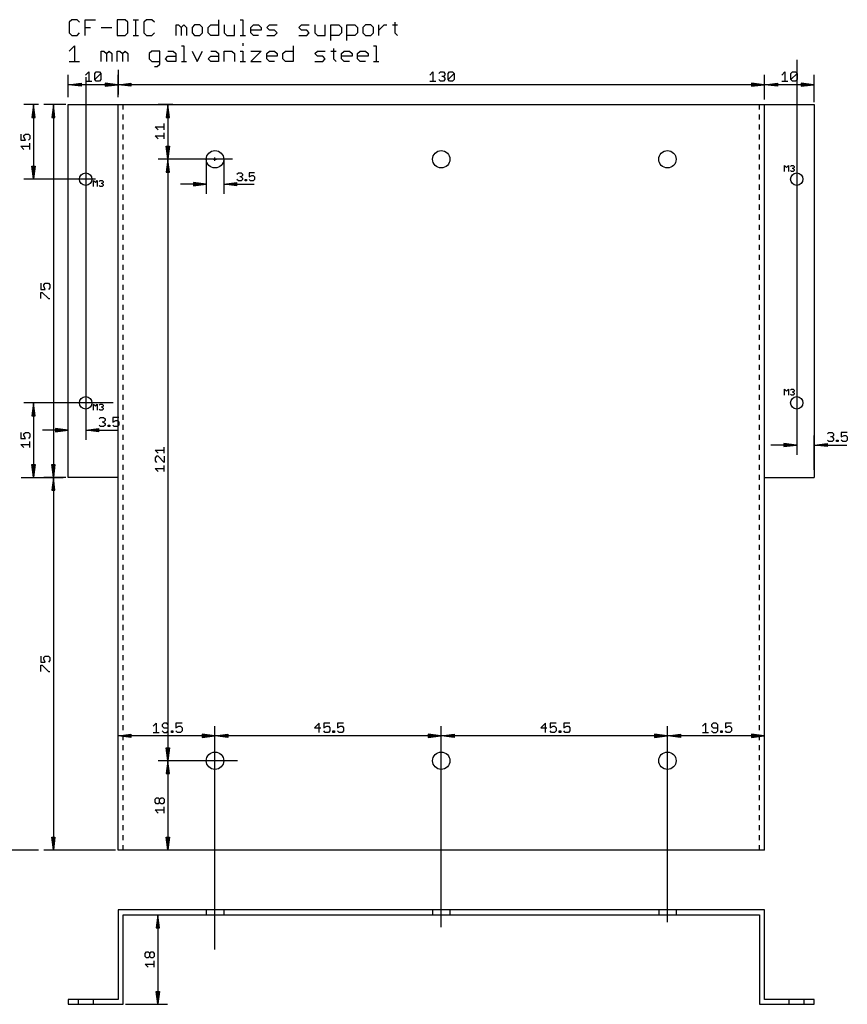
# Model space of a CAD drawing. Extents: x -165 to 157, y -11 to 198.
# Tile 2 of 2: x -10 to 157, y 0 to 198. Entities that reach past the tile are written whole.
import ezdxf

# ---------------------------------------------------------------- set-up
doc = ezdxf.new("R2010")
doc.units = 0
for name, color, linetype in [('114', 253, 'CONTINUOUS'), ('119', 1, 'CONTINUOUS'), ('47', 140, 'CONTINUOUS')]:
    doc.layers.add(name, color=color, linetype=linetype)

msp = doc.modelspace()

# ---------------------------------------------------------------- linework, layer by layer
at = {"layer": '114'}
for p, q in [((0.7023, 198.0749), (0.1778, 197.5504)), ((1.7513, 198.0749), (0.7023, 198.0749)), ((2.2759, 197.5504), (1.7513, 198.0749)), ((3.4006, 194.9278), (3.4006, 198.0749)), ((3.4006, 198.0749), (5.4986, 198.0749)), ((9.8461, 198.0749), (9.8461, 194.9278)), ((11.4196, 198.0749), (9.8461, 198.0749)), ((11.9441, 197.5504), (11.4196, 198.0749)), ((13.0688, 198.0749), (14.1178, 198.0749)), ((13.5933, 194.9278), (13.5933, 198.0749)), ((15.7418, 198.0749), (15.2173, 197.5504)), ((16.7909, 198.0749), (15.7418, 198.0749)), ((17.3154, 197.5504), (16.7909, 198.0749)), ((30.2064, 198.0749), (30.2064, 194.9278)), ((34.5538, 198.0749), (35.0783, 198.0749)), ((35.0783, 198.0749), (35.0783, 194.9278)), ((0.1778, 197.5504), (0.1778, 195.4523)), ((3.4006, 196.5013), (4.4496, 196.5013)), ((6.6233, 196.5013), (8.7214, 196.5013)), ((11.9441, 195.4523), (11.9441, 197.5504)), ((15.2173, 197.5504), (15.2173, 195.4523)), ((21.6628, 194.9278), (21.6628, 197.0259)), ((21.6628, 197.0259), (22.1873, 197.0259)), ((22.1873, 197.0259), (22.7118, 196.5013)), ((22.7118, 196.5013), (23.2364, 197.0259)), ((22.7118, 196.5013), (22.7118, 194.9278)), ((23.2364, 197.0259), (23.7609, 196.5013)), ((23.7609, 196.5013), (23.7609, 194.9278)), ((25.4101, 197.0259), (24.8856, 196.5013)), ((24.8856, 196.5013), (24.8856, 195.4523)), ((26.4591, 197.0259), (25.4101, 197.0259)), ((26.9836, 196.5013), (26.4591, 197.0259)), ((26.9836, 195.4523), (26.9836, 196.5013)), ((28.1083, 196.5013), (28.6328, 197.0259)), ((28.1083, 195.4523), (28.1083, 196.5013)), ((28.6328, 197.0259), (30.2064, 197.0259)), ((31.3311, 197.0259), (31.3311, 195.4523)), ((33.4291, 194.9278), (33.4291, 197.0259)), ((36.7023, 196.5013), (37.2268, 197.0259)), ((36.7023, 195.4523), (36.7023, 196.5013)), ((37.2268, 197.0259), (38.2759, 197.0259)), ((38.2759, 197.0259), (38.8004, 196.5013)), ((38.8004, 196.5013), (38.8004, 195.9768)), ((39.9251, 196.5013), (40.4496, 197.0259)), ((40.4496, 195.9768), (39.9251, 196.5013)), ((40.4496, 197.0259), (42.0231, 197.0259)), ((46.3706, 196.5013), (46.8951, 197.0259)), ((46.8951, 195.9768), (46.3706, 196.5013)), ((46.8951, 197.0259), (48.4687, 197.0259)), ((49.5933, 197.0259), (49.5933, 195.4523)), ((51.6914, 194.9278), (51.6914, 197.0259)), ((52.8161, 193.8788), (52.8161, 197.0259)), ((52.8161, 197.0259), (54.3896, 197.0259)), ((54.3896, 197.0259), (54.9142, 196.5013)), ((54.9142, 196.5013), (54.9142, 195.4523)), ((56.0389, 193.8788), (56.0389, 197.0259)), ((56.0389, 197.0259), (57.6124, 197.0259)), ((57.6124, 197.0259), (58.1369, 196.5013)), ((58.1369, 196.5013), (58.1369, 195.4523)), ((59.7861, 197.0259), (59.2616, 196.5013)), ((59.2616, 196.5013), (59.2616, 195.4523)), ((60.8351, 197.0259), (59.7861, 197.0259)), ((61.3597, 196.5013), (60.8351, 197.0259)), ((61.3597, 195.4523), (61.3597, 196.5013)), ((62.4844, 194.9278), (62.4844, 197.0259)), ((62.4844, 195.9768), (63.5334, 197.0259)), ((63.5334, 197.0259), (64.0579, 197.0259)), ((65.17, 197.0259), (66.219, 197.0259)), ((65.6945, 197.5504), (65.6945, 195.4523)), ((0.1778, 195.4523), (0.7023, 194.9278)), ((0.7023, 194.9278), (1.7513, 194.9278)), ((1.7513, 194.9278), (2.2759, 195.4523)), ((9.8461, 194.9278), (11.4196, 194.9278)), ((11.4196, 194.9278), (11.9441, 195.4523)), ((13.0688, 194.9278), (14.1178, 194.9278)), ((15.2173, 195.4523), (15.7418, 194.9278)), ((15.7418, 194.9278), (16.7909, 194.9278)), ((16.7909, 194.9278), (17.3154, 195.4523)), ((24.8856, 195.4523), (25.4101, 194.9278)), ((25.4101, 194.9278), (26.4591, 194.9278)), ((26.4591, 194.9278), (26.9836, 195.4523)), ((28.6328, 194.9278), (28.1083, 195.4523)), ((30.2064, 194.9278), (28.6328, 194.9278)), ((31.3311, 195.4523), (31.8556, 194.9278)), ((31.8556, 194.9278), (33.4291, 194.9278)), ((34.5538, 194.9278), (35.6029, 194.9278)), ((38.8004, 195.9768), (36.7023, 195.9768)), ((37.2268, 194.9278), (36.7023, 195.4523)), ((38.2759, 194.9278), (37.2268, 194.9278)), ((39.9251, 194.9278), (41.4986, 194.9278)), ((41.4986, 195.9768), (40.4496, 195.9768)), ((42.0231, 195.4523), (41.4986, 195.9768)), ((41.4986, 194.9278), (42.0231, 195.4523)), ((46.3706, 194.9278), (47.9441, 194.9278)), ((47.9441, 195.9768), (46.8951, 195.9768)), ((48.4687, 195.4523), (47.9441, 195.9768)), ((47.9441, 194.9278), (48.4687, 195.4523)), ((49.5933, 195.4523), (50.1179, 194.9278)), ((50.1179, 194.9278), (51.6914, 194.9278)), ((54.3896, 194.9278), (52.8161, 194.9278)), ((54.9142, 195.4523), (54.3896, 194.9278)), ((57.6124, 194.9278), (56.0389, 194.9278)), ((58.1369, 195.4523), (57.6124, 194.9278)), ((59.2616, 195.4523), (59.7861, 194.9278)), ((59.7861, 194.9278), (60.8351, 194.9278)), ((60.8351, 194.9278), (61.3597, 195.4523)), ((65.6945, 195.4523), (66.219, 194.9278)), ((0.1778, 191.7759), (1.2268, 192.8249)), ((1.2268, 192.8249), (1.2268, 189.6778)), ((22.7371, 192.8249), (23.2616, 192.8249)), ((23.2616, 192.8249), (23.2616, 189.6778)), ((35.0783, 193.3494), (35.0783, 192.8249)), ((45.2459, 192.8249), (45.2459, 189.6778)), ((53.3406, 192.3004), (53.3406, 190.2023)), ((61.4101, 192.8249), (61.9346, 192.8249)), ((61.9346, 192.8249), (61.9346, 189.6778)), ((6.6233, 189.6778), (6.6233, 191.7759)), ((6.6233, 191.7759), (7.1478, 191.7759)), ((7.1478, 191.7759), (7.6723, 191.2513)), ((7.6723, 191.2513), (8.1968, 191.7759)), ((7.6723, 191.2513), (7.6723, 189.6778)), ((8.1968, 191.7759), (8.7214, 191.2513)), ((8.7214, 191.2513), (8.7214, 189.6778)), ((9.8461, 189.6778), (9.8461, 191.7759)), ((9.8461, 191.7759), (10.3706, 191.7759)), ((10.3706, 191.7759), (10.8951, 191.2513)), ((10.8951, 191.2513), (11.4196, 191.7759)), ((10.8951, 191.2513), (10.8951, 189.6778)), ((11.4196, 191.7759), (11.9441, 191.2513)), ((11.9441, 191.2513), (11.9441, 189.6778)), ((16.8161, 191.7759), (16.2916, 191.2513)), ((16.2916, 191.2513), (16.2916, 190.2023)), ((16.2916, 190.2023), (16.8161, 189.6778)), ((18.3896, 191.7759), (16.8161, 191.7759)), ((18.3896, 189.1533), (18.3896, 191.7759)), ((19.5143, 190.2023), (20.0388, 190.7268)), ((20.0388, 189.6778), (19.5143, 190.2023)), ((20.0388, 191.7759), (21.0879, 191.7759)), ((20.0388, 190.7268), (21.6124, 190.7268)), ((21.0879, 191.7759), (21.6124, 191.2513)), ((21.6124, 191.2513), (21.6124, 189.6778)), ((24.8856, 191.7759), (25.9346, 189.6778)), ((25.9346, 189.6778), (26.9836, 191.7759)), ((28.1083, 190.2023), (28.6328, 190.7268)), ((28.6328, 189.6778), (28.1083, 190.2023)), ((28.6328, 191.7759), (29.6819, 191.7759)), ((28.6328, 190.7268), (30.2064, 190.7268)), ((29.6819, 191.7759), (30.2064, 191.2513)), ((30.2064, 191.2513), (30.2064, 189.6778)), ((31.3311, 189.6778), (31.3311, 191.7759)), ((31.3311, 191.7759), (32.9046, 191.7759)), ((32.9046, 191.7759), (33.4291, 191.2513)), ((33.4291, 191.2513), (33.4291, 189.6778)), ((34.5538, 191.7759), (35.0783, 191.7759)), ((35.0783, 191.7759), (35.0783, 189.6778)), ((36.7023, 191.7759), (38.8004, 191.7759)), ((38.8004, 191.7759), (36.7023, 189.6778)), ((39.9251, 191.2513), (40.4496, 191.7759)), ((39.9251, 190.2023), (39.9251, 191.2513)), ((42.0231, 190.7268), (39.9251, 190.7268)), ((40.4496, 189.6778), (39.9251, 190.2023)), ((40.4496, 191.7759), (41.4986, 191.7759)), ((41.4986, 191.7759), (42.0231, 191.2513)), ((42.0231, 191.2513), (42.0231, 190.7268)), ((43.1478, 191.2513), (43.6724, 191.7759)), ((43.1478, 190.2023), (43.1478, 191.2513)), ((43.6724, 189.6778), (43.1478, 190.2023)), ((43.6724, 191.7759), (45.2459, 191.7759)), ((49.5933, 191.2513), (50.1179, 191.7759)), ((50.1179, 190.7268), (49.5933, 191.2513)), ((50.1179, 191.7759), (51.6914, 191.7759)), ((51.1669, 190.7268), (50.1179, 190.7268)), ((51.6914, 190.2023), (51.1669, 190.7268)), ((51.1669, 189.6778), (51.6914, 190.2023)), ((52.8161, 191.7759), (53.8651, 191.7759)), ((53.3406, 190.2023), (53.8651, 189.6778)), ((54.9646, 191.2513), (55.4891, 191.7759)), ((54.9646, 190.2023), (54.9646, 191.2513)), ((57.0627, 190.7268), (54.9646, 190.7268)), ((55.4891, 189.6778), (54.9646, 190.2023)), ((55.4891, 191.7759), (56.5381, 191.7759)), ((56.5381, 191.7759), (57.0627, 191.2513)), ((57.0627, 191.2513), (57.0627, 190.7268)), ((58.1874, 191.2513), (58.7119, 191.7759)), ((58.1874, 190.2023), (58.1874, 191.2513)), ((60.2854, 190.7268), (58.1874, 190.7268)), ((58.7119, 189.6778), (58.1874, 190.2023)), ((58.7119, 191.7759), (59.7609, 191.7759)), ((59.7609, 191.7759), (60.2854, 191.2513)), ((60.2854, 191.2513), (60.2854, 190.7268)), ((0.1778, 189.6778), (2.2759, 189.6778)), ((16.8161, 189.6778), (18.3896, 189.6778)), ((17.3406, 188.6288), (17.8651, 188.6288)), ((17.8651, 188.6288), (18.3896, 189.1533)), ((21.6124, 189.6778), (20.0388, 189.6778)), ((22.7371, 189.6778), (23.7861, 189.6778)), ((30.2064, 189.6778), (28.6328, 189.6778)), ((34.5538, 189.6778), (35.6029, 189.6778)), ((36.7023, 189.6778), (38.8004, 189.6778)), ((41.4986, 189.6778), (40.4496, 189.6778)), ((45.2459, 189.6778), (43.6724, 189.6778)), ((49.5933, 189.6778), (51.1669, 189.6778)), ((56.5381, 189.6778), (55.4891, 189.6778)), ((59.7609, 189.6778), (58.7119, 189.6778)), ((61.4101, 189.6778), (62.4591, 189.6778))]:
    msp.add_line(p, q, dxfattribs=at)
at = {"layer": '119'}
for p, q in [((0, 181), (10, 181)), ((0, 106), (0, 181)), ((10, 181), (11, 181)), ((10, 106), (10, 181)), ((11, 181), (139, 181)), ((11, 179.9867), (11, 181)), ((139, 181), (140, 181)), ((139, 179.9867), (139, 181)), ((140, 181), (150, 181)), ((140, 106), (140, 181)), ((150, 181), (150, 106)), ((11, 177.9733), (11, 178.9867)), ((139, 177.9733), (139, 178.9867)), ((11, 175.96), (11, 176.9733)), ((139, 175.96), (139, 176.9733)), ((11, 173.9467), (11, 174.96)), ((139, 173.9467), (139, 174.96)), ((11, 171.9333), (11, 172.9467)), ((139, 171.9333), (139, 172.9467)), ((11, 169.92), (11, 170.9333)), ((139, 169.92), (139, 170.9333)), ((11, 167.9067), (11, 168.92)), ((139, 167.9067), (139, 168.92)), ((144.0508, 167.5508), (144.0508, 168.7202)), ((144.0508, 168.7202), (144.4406, 168.3304)), ((144.4406, 168.3304), (144.8304, 168.7202)), ((144.8304, 168.7202), (144.8304, 167.5508)), ((145.2202, 168.5253), (145.4151, 168.7202)), ((145.4151, 168.7202), (145.8049, 168.7202)), ((145.8049, 168.7202), (145.9998, 168.5253)), ((145.9998, 168.5253), (145.9998, 168.3304)), ((11, 165.8933), (11, 166.9067)), ((139, 165.8933), (139, 166.9067)), ((145.4151, 167.5508), (145.2202, 167.7457)), ((145.8049, 167.5508), (145.4151, 167.5508)), ((145.8049, 168.1355), (145.61, 168.1355)), ((145.9998, 168.3304), (145.8049, 168.1355)), ((145.8049, 168.1355), (145.9998, 167.9406)), ((145.9998, 167.7457), (145.8049, 167.5508)), ((145.9998, 167.9406), (145.9998, 167.7457)), ((5.0508, 164.5508), (5.0508, 165.7202)), ((5.0508, 165.7202), (5.4406, 165.3304)), ((5.4406, 165.3304), (5.8304, 165.7202)), ((5.8304, 165.7202), (5.8304, 164.5508)), ((6.2202, 165.5253), (6.4151, 165.7202)), ((6.4151, 164.5508), (6.2202, 164.7457)), ((6.4151, 165.7202), (6.8049, 165.7202)), ((6.8049, 164.5508), (6.4151, 164.5508)), ((6.8049, 165.1355), (6.61, 165.1355)), ((6.8049, 165.7202), (6.9998, 165.5253)), ((6.9998, 165.3304), (6.8049, 165.1355)), ((6.8049, 165.1355), (6.9998, 164.9406)), ((6.9998, 164.7457), (6.8049, 164.5508)), ((6.9998, 165.5253), (6.9998, 165.3304)), ((6.9998, 164.9406), (6.9998, 164.7457)), ((11, 163.88), (11, 164.8933)), ((139, 163.88), (139, 164.8933)), ((11, 161.8667), (11, 162.88)), ((139, 161.8667), (139, 162.88)), ((11, 159.8533), (11, 160.8667)), ((139, 159.8533), (139, 160.8667)), ((11, 157.84), (11, 158.8533)), ((139, 157.84), (139, 158.8533)), ((11, 155.8267), (11, 156.84)), ((139, 155.8267), (139, 156.84)), ((11, 153.8133), (11, 154.8267)), ((139, 153.8133), (139, 154.8267)), ((11, 151.8), (11, 152.8133)), ((139, 151.8), (139, 152.8133)), ((11, 149.7867), (11, 150.8)), ((139, 149.7867), (139, 150.8)), ((11, 147.7733), (11, 148.7867)), ((139, 147.7733), (139, 148.7867)), ((11, 145.76), (11, 146.7733)), ((139, 145.76), (139, 146.7733)), ((11, 143.7467), (11, 144.76)), ((139, 143.7467), (139, 144.76)), ((11, 141.7333), (11, 142.7467)), ((139, 141.7333), (139, 142.7467)), ((11, 139.72), (11, 140.7333)), ((139, 139.72), (139, 140.7333)), ((11, 137.7067), (11, 138.72)), ((139, 137.7067), (139, 138.72)), ((11, 135.6933), (11, 136.7067)), ((139, 135.6933), (139, 136.7067)), ((11, 133.68), (11, 134.6933)), ((139, 133.68), (139, 134.6933)), ((11, 131.6667), (11, 132.68)), ((139, 131.6667), (139, 132.68)), ((11, 129.6533), (11, 130.6667)), ((139, 129.6533), (139, 130.6667)), ((11, 127.64), (11, 128.6533)), ((139, 127.64), (139, 128.6533)), ((11, 125.6267), (11, 126.64)), ((139, 125.6267), (139, 126.64)), ((11, 123.6133), (11, 124.6267)), ((139, 123.6133), (139, 124.6267)), ((144.0508, 122.5508), (144.0508, 123.7202)), ((144.0508, 123.7202), (144.4406, 123.3304)), ((144.4406, 123.3304), (144.8304, 123.7202)), ((144.8304, 123.7202), (144.8304, 122.5508)), ((145.2202, 123.5253), (145.4151, 123.7202)), ((145.4151, 123.7202), (145.8049, 123.7202)), ((145.8049, 123.1355), (145.61, 123.1355)), ((145.8049, 123.7202), (145.9998, 123.5253)), ((145.9998, 123.3304), (145.8049, 123.1355)), ((145.8049, 123.1355), (145.9998, 122.9406)), ((145.9998, 123.5253), (145.9998, 123.3304)), ((145.9998, 122.9406), (145.9998, 122.7457)), ((11, 121.6), (11, 122.6133)), ((139, 121.6), (139, 122.6133)), ((145.4151, 122.5508), (145.2202, 122.7457)), ((145.8049, 122.5508), (145.4151, 122.5508)), ((145.9998, 122.7457), (145.8049, 122.5508)), ((5.0508, 119.5508), (5.0508, 120.7202)), ((5.0508, 120.7202), (5.4406, 120.3304)), ((5.4406, 120.3304), (5.8304, 120.7202)), ((5.8304, 120.7202), (5.8304, 119.5508)), ((6.2202, 120.5253), (6.4151, 120.7202)), ((6.4151, 119.5508), (6.2202, 119.7457)), ((6.4151, 120.7202), (6.8049, 120.7202)), ((6.8049, 119.5508), (6.4151, 119.5508)), ((6.8049, 120.1355), (6.61, 120.1355)), ((6.8049, 120.7202), (6.9998, 120.5253)), ((6.9998, 120.3304), (6.8049, 120.1355)), ((6.8049, 120.1355), (6.9998, 119.9406)), ((6.9998, 119.7457), (6.8049, 119.5508)), ((6.9998, 120.5253), (6.9998, 120.3304)), ((6.9998, 119.9406), (6.9998, 119.7457)), ((11, 119.5867), (11, 120.6)), ((139, 119.5867), (139, 120.6)), ((11, 117.5733), (11, 118.5867)), ((139, 117.5733), (139, 118.5867)), ((11, 115.56), (11, 116.5733)), ((139, 115.56), (139, 116.5733)), ((11, 113.5467), (11, 114.56)), ((139, 113.5467), (139, 114.56)), ((11, 111.5333), (11, 112.5467)), ((139, 111.5333), (139, 112.5467)), ((11, 109.52), (11, 110.5333)), ((139, 109.52), (139, 110.5333)), ((11, 107.5067), (11, 108.52)), ((139, 107.5067), (139, 108.52)), ((10, 106), (0, 106)), ((10, 31), (10, 106)), ((11, 105.4933), (11, 106.5067)), ((139, 105.4933), (139, 106.5067)), ((140, 106), (150, 106)), ((140, 31), (140, 106)), ((11, 103.48), (11, 104.4933)), ((139, 103.48), (139, 104.4933)), ((11, 101.4667), (11, 102.48)), ((139, 101.4667), (139, 102.48)), ((11, 99.4533), (11, 100.4667)), ((139, 99.4533), (139, 100.4667)), ((11, 97.44), (11, 98.4533)), ((139, 97.44), (139, 98.4533)), ((11, 95.4267), (11, 96.44)), ((139, 95.4267), (139, 96.44)), ((11, 93.4133), (11, 94.4267)), ((139, 93.4133), (139, 94.4267)), ((11, 91.4), (11, 92.4133)), ((139, 91.4), (139, 92.4133)), ((11, 89.3867), (11, 90.4)), ((139, 89.3867), (139, 90.4)), ((11, 87.3733), (11, 88.3867)), ((139, 87.3733), (139, 88.3867)), ((11, 85.36), (11, 86.3733)), ((139, 85.36), (139, 86.3733)), ((11, 83.3467), (11, 84.36)), ((139, 83.3467), (139, 84.36)), ((11, 81.3333), (11, 82.3467)), ((139, 81.3333), (139, 82.3467)), ((11, 79.32), (11, 80.3333)), ((139, 79.32), (139, 80.3333)), ((11, 77.3067), (11, 78.32)), ((139, 77.3067), (139, 78.32)), ((11, 75.2933), (11, 76.3067)), ((139, 75.2933), (139, 76.3067)), ((11, 73.28), (11, 74.2933)), ((139, 73.28), (139, 74.2933)), ((11, 71.2667), (11, 72.28)), ((139, 71.2667), (139, 72.28)), ((11, 69.2533), (11, 70.2667)), ((139, 69.2533), (139, 70.2667)), ((11, 67.24), (11, 68.2533)), ((139, 67.24), (139, 68.2533)), ((11, 65.2267), (11, 66.24)), ((139, 65.2267), (139, 66.24)), ((11, 63.2133), (11, 64.2267)), ((139, 63.2133), (139, 64.2267)), ((11, 61.2), (11, 62.2133)), ((139, 61.2), (139, 62.2133)), ((11, 59.1867), (11, 60.2)), ((139, 59.1867), (139, 60.2)), ((11, 57.1733), (11, 58.1867)), ((139, 57.1733), (139, 58.1867)), ((11, 55.16), (11, 56.1733)), ((139, 55.16), (139, 56.1733)), ((11, 53.1467), (11, 54.16)), ((139, 53.1467), (139, 54.16)), ((11, 51.1333), (11, 52.1467)), ((139, 51.1333), (139, 52.1467)), ((11, 49.12), (11, 50.1333)), ((139, 49.12), (139, 50.1333)), ((11, 47.1067), (11, 48.12)), ((139, 47.1067), (139, 48.12)), ((11, 45.0933), (11, 46.1067)), ((139, 45.0933), (139, 46.1067)), ((11, 43.08), (11, 44.0933)), ((139, 43.08), (139, 44.0933)), ((11, 41.0667), (11, 42.08)), ((139, 41.0667), (139, 42.08)), ((11, 39.0533), (11, 40.0667)), ((139, 39.0533), (139, 40.0667)), ((11, 37.04), (11, 38.0533)), ((139, 37.04), (139, 38.0533)), ((11, 35.0267), (11, 36.04)), ((139, 35.0267), (139, 36.04)), ((11, 33.0133), (11, 34.0267)), ((139, 33.0133), (139, 34.0267)), ((11, 31), (11, 32.0133)), ((139, 31), (139, 32.0133)), ((11, 31), (10, 31)), ((139, 31), (11, 31)), ((140, 31), (139, 31)), ((27.75, 19), (10, 19)), ((10, 19), (10, 1)), ((11, 0), (11, 18)), ((11, 18), (27.75, 18)), ((31.25, 19), (27.75, 19)), ((27.75, 19), (27.75, 18)), ((27.75, 18), (31.25, 18)), ((140, 19), (31.25, 19)), ((31.25, 19), (31.25, 18)), ((31.25, 18), (139, 18)), ((73.25, 19), (73.25, 18)), ((76.75, 19), (76.75, 18)), ((118.75, 19), (118.75, 18)), ((122.25, 19), (122.25, 18)), ((139, 18), (139, 0)), ((140, 1), (140, 19)), ((2, 1), (0, 1)), ((0, 1), (0, 0)), ((0, 0), (2, 0)), ((5, 1), (2, 1)), ((2, 1), (2, 0)), ((2, 0), (5, 0)), ((10, 1), (5, 1)), ((5, 1), (5, 0)), ((5, 0), (11, 0)), ((139, 0), (145, 0)), ((145, 1), (140, 1)), ((148, 1), (145, 1)), ((145, 0), (145, 1)), ((145, 0), (148, 0)), ((150, 1), (148, 1)), ((148, 0), (148, 1)), ((148, 0), (150, 0)), ((150, 0), (150, 1))]:
    msp.add_line(p, q, dxfattribs=at)
for centre, radius in [((29.5, 170), 1.75), ((75, 170), 1.75), ((120.5, 170), 1.75), ((3.5, 166), 1.25), ((146.5, 166), 1.25), ((3.5, 121), 1.25), ((146.5, 121), 1.25), ((29.5, 49), 1.75), ((75, 49), 1.75), ((120.5, 49), 1.75)]:
    msp.add_circle(centre, radius, dxfattribs=at)
at = {"layer": '47'}
for p, q in [((146.5, 190), (146.5, 110.55)), ((0, 182.5), (0, 186.95)), ((3.4829, 186.939), (4.0993, 187.5554)), ((3.5, 186.5), (3.5, 113.55)), ((4.0993, 187.5554), (4.0993, 185.7062)), ((5.3245, 187.2472), (5.6327, 187.5554)), ((5.3245, 186.0144), (5.3245, 187.2472)), ((5.3245, 186.0144), (6.5573, 187.2472)), ((5.6327, 187.5554), (6.2491, 187.5554)), ((6.2491, 187.5554), (6.5573, 187.2472)), ((6.5573, 187.2472), (6.5573, 186.0144)), ((10, 188), (10, 183.05)), ((10, 182.5), (10, 186.95)), ((72.6841, 186.939), (73.3005, 187.5554)), ((73.3005, 187.5554), (73.3005, 185.7062)), ((74.5256, 187.2472), (74.8338, 187.5554)), ((74.8338, 187.5554), (75.4502, 187.5554)), ((75.4502, 186.6308), (75.142, 186.6308)), ((75.4502, 187.5554), (75.7584, 187.2472)), ((75.7584, 186.939), (75.4502, 186.6308)), ((75.4502, 186.6308), (75.7584, 186.3226)), ((75.7584, 187.2472), (75.7584, 186.939)), ((75.7584, 186.3226), (75.7584, 186.0144)), ((76.3672, 187.2472), (76.6754, 187.5554)), ((76.3672, 186.0144), (76.3672, 187.2472)), ((76.3672, 186.0144), (77.6, 187.2472)), ((76.6754, 187.5554), (77.2918, 187.5554)), ((77.2918, 187.5554), (77.6, 187.2472)), ((77.6, 187.2472), (77.6, 186.0144)), ((140, 182), (140, 186.95)), ((140, 182.5), (140, 186.95)), ((143.4829, 186.939), (144.0993, 187.5554)), ((144.0993, 187.5554), (144.0993, 185.7062)), ((145.3245, 187.2472), (145.6327, 187.5554)), ((145.3245, 186.0144), (145.3245, 187.2472)), ((145.3245, 186.0144), (146.5573, 187.2472)), ((145.6327, 187.5554), (146.2491, 187.5554)), ((146.2491, 187.5554), (146.5573, 187.2472)), ((146.5573, 187.2472), (146.5573, 186.0144)), ((150, 181.5), (150, 186.95)), ((0.065, 185), (2.6, 185.3192)), ((0.065, 185), (2.6, 185.26)), ((0.065, 185), (2.6, 185.13)), ((9.935, 185), (0.065, 185)), ((2.6, 184.6808), (0.065, 185)), ((2.6, 184.87), (0.065, 185)), ((2.6, 184.74), (0.065, 185)), ((2.6, 185.3192), (2.6, 184.6808)), ((3.4829, 185.7062), (4.7157, 185.7062)), ((5.6327, 185.7062), (5.3245, 186.0144)), ((6.2491, 185.7062), (5.6327, 185.7062)), ((6.5573, 186.0144), (6.2491, 185.7062)), ((9.935, 185), (7.4, 185.3192)), ((7.4, 185.3192), (7.4, 184.6808)), ((9.935, 185), (7.4, 185.26)), ((9.935, 185), (7.4, 185.13)), ((7.4, 184.6808), (9.935, 185)), ((7.4, 184.87), (9.935, 185)), ((7.4, 184.74), (9.935, 185)), ((10.065, 185), (12.6, 185.3192)), ((10.065, 185), (12.6, 185.26)), ((10.065, 185), (12.6, 185.13)), ((139.935, 185), (10.065, 185)), ((12.6, 184.6808), (10.065, 185)), ((12.6, 184.87), (10.065, 185)), ((12.6, 184.74), (10.065, 185)), ((12.6, 185.3192), (12.6, 184.6808)), ((72.6841, 185.7062), (73.9168, 185.7062)), ((74.8338, 185.7062), (74.5256, 186.0144)), ((75.4502, 185.7062), (74.8338, 185.7062)), ((75.7584, 186.0144), (75.4502, 185.7062)), ((76.6754, 185.7062), (76.3672, 186.0144)), ((77.2918, 185.7062), (76.6754, 185.7062)), ((77.6, 186.0144), (77.2918, 185.7062)), ((139.935, 185), (137.4, 185.3192)), ((137.4, 185.3192), (137.4, 184.6808)), ((139.935, 185), (137.4, 185.26)), ((139.935, 185), (137.4, 185.13)), ((137.4, 184.6808), (139.935, 185)), ((137.4, 184.87), (139.935, 185)), ((137.4, 184.74), (139.935, 185)), ((140.065, 185), (142.6, 185.3192)), ((140.065, 185), (142.6, 185.26)), ((140.065, 185), (142.6, 185.13)), ((149.935, 185), (140.065, 185)), ((142.6, 184.6808), (140.065, 185)), ((142.6, 184.87), (140.065, 185)), ((142.6, 184.74), (140.065, 185)), ((142.6, 185.3192), (142.6, 184.6808)), ((143.4829, 185.7062), (144.7157, 185.7062)), ((145.6327, 185.7062), (145.3245, 186.0144)), ((146.2491, 185.7062), (145.6327, 185.7062)), ((146.5573, 186.0144), (146.2491, 185.7062)), ((149.935, 185), (147.4, 185.3192)), ((147.4, 185.3192), (147.4, 184.6808)), ((149.935, 185), (147.4, 185.26)), ((149.935, 185), (147.4, 185.13)), ((147.4, 184.6808), (149.935, 185)), ((147.4, 184.87), (149.935, 185)), ((147.4, 184.74), (149.935, 185)), ((-6, 181), (-8.95, 181)), ((-7, 180.935), (-7.3192, 178.4)), ((-7, 180.935), (-7.26, 178.4)), ((-7, 180.935), (-7.13, 178.4)), ((-7, 180.935), (-7, 166.065)), ((-6.6808, 178.4), (-7, 180.935)), ((-6.87, 178.4), (-7, 180.935)), ((-6.74, 178.4), (-7, 180.935)), ((-0.5, 181), (-4.95, 181)), ((-3, 180.935), (-3.3192, 178.4)), ((-3, 180.935), (-3.26, 178.4)), ((-3, 180.935), (-3.13, 178.4)), ((-3, 180.935), (-3, 106.065)), ((-2.6808, 178.4), (-3, 180.935)), ((-2.87, 178.4), (-3, 180.935)), ((-2.74, 178.4), (-3, 180.935)), ((21, 181), (18.05, 181)), ((20, 180.935), (19.6808, 178.4)), ((20, 180.935), (19.74, 178.4)), ((20, 180.935), (19.87, 178.4)), ((20, 180.935), (20, 170.065)), ((20.3192, 178.4), (20, 180.935)), ((20.13, 178.4), (20, 180.935)), ((20.26, 178.4), (20, 180.935)), ((-7.3192, 178.4), (-6.6808, 178.4)), ((-3.3192, 178.4), (-2.6808, 178.4)), ((19.6808, 178.4), (20.3192, 178.4)), ((18.061, 175.9361), (17.4446, 176.5525)), ((17.4446, 176.5525), (19.2938, 176.5525)), ((19.2938, 175.9361), (19.2938, 177.1689)), ((-9.5554, 175.0573), (-9.5554, 173.8245)), ((-8.939, 174.7491), (-8.6308, 175.0573)), ((-8.939, 174.4409), (-8.939, 174.7491)), ((-8.6308, 173.8245), (-8.939, 174.4409)), ((-8.6308, 175.0573), (-8.0144, 175.0573)), ((-8.0144, 175.0573), (-7.7062, 174.7491)), ((-7.7062, 174.7491), (-7.7062, 174.1327)), ((18.061, 174.0945), (17.4446, 174.7109)), ((17.4446, 174.7109), (19.2938, 174.7109)), ((19.2938, 174.0945), (19.2938, 175.3273)), ((-9.5554, 173.8245), (-8.6308, 173.8245)), ((-8.939, 171.9829), (-9.5554, 172.5993)), ((-9.5554, 172.5993), (-7.7062, 172.5993)), ((-7.7062, 174.1327), (-8.0144, 173.8245)), ((-7.7062, 171.9829), (-7.7062, 173.2157)), ((20, 170.065), (19.6808, 172.6)), ((19.6808, 172.6), (20.3192, 172.6)), ((20, 170.065), (19.74, 172.6)), ((20, 170.065), (19.87, 172.6)), ((20.3192, 172.6), (20, 170.065)), ((20.13, 172.6), (20, 170.065)), ((20.26, 172.6), (20, 170.065)), ((-7, 166.065), (-7.3192, 168.6)), ((-7.3192, 168.6), (-6.6808, 168.6)), ((-7, 166.065), (-7.26, 168.6)), ((-7, 166.065), (-7.13, 168.6)), ((-6.6808, 168.6), (-7, 166.065)), ((-6.87, 168.6), (-7, 166.065)), ((-6.74, 168.6), (-7, 166.065)), ((33, 170), (18.05, 170)), ((21, 170), (18.05, 170)), ((20, 169.935), (19.6808, 167.4)), ((20, 169.935), (19.74, 167.4)), ((20, 169.935), (19.87, 167.4)), ((20, 169.935), (20, 49.065)), ((20.3192, 167.4), (20, 169.935)), ((20.13, 167.4), (20, 169.935)), ((20.26, 167.4), (20, 169.935)), ((27.75, 170), (27.75, 163.05)), ((29.1808, 170), (29.8192, 170)), ((29.5, 169.6808), (29.5, 170.3192)), ((31.25, 170), (31.25, 163.05)), ((19.6808, 167.4), (20.3192, 167.4)), ((33.9262, 167.0065), (34.1974, 167.2777)), ((34.1974, 167.2777), (34.7397, 167.2777)), ((34.7397, 166.4642), (34.4685, 166.4642)), ((34.7397, 167.2777), (35.0109, 167.0065)), ((35.0109, 166.7354), (34.7397, 166.4642)), ((34.7397, 166.4642), (35.0109, 166.193)), ((35.0109, 167.0065), (35.0109, 166.7354)), ((37.4666, 167.2777), (36.3819, 167.2777)), ((36.3819, 167.2777), (36.3819, 166.4642)), ((36.3819, 166.4642), (36.9243, 166.7354)), ((36.9243, 166.7354), (37.1954, 166.7354)), ((37.1954, 166.7354), (37.4666, 166.4642)), ((37.4666, 166.4642), (37.4666, 165.9219)), ((5.5, 166), (-8.95, 166)), ((27.685, 165), (22.55, 165)), ((27.685, 165), (25.15, 165.3192)), ((25.15, 165.3192), (25.15, 164.6808)), ((27.685, 165), (25.15, 165.26)), ((27.685, 165), (25.15, 165.13)), ((25.15, 164.6808), (27.685, 165)), ((25.15, 164.87), (27.685, 165)), ((25.15, 164.74), (27.685, 165)), ((31.315, 165), (33.85, 165.3192)), ((31.315, 165), (33.85, 165.26)), ((31.315, 165), (33.85, 165.13)), ((31.315, 165), (37.3846, 165)), ((33.85, 164.6808), (31.315, 165)), ((33.85, 164.87), (31.315, 165)), ((33.85, 164.74), (31.315, 165)), ((33.85, 165.3192), (33.85, 164.6808)), ((34.1974, 165.6507), (33.9262, 165.9219)), ((34.7397, 165.6507), (34.1974, 165.6507)), ((35.0109, 165.9219), (34.7397, 165.6507)), ((35.0109, 166.193), (35.0109, 165.9219)), ((35.5634, 165.6507), (35.5634, 165.9219)), ((35.5634, 165.9219), (35.8345, 165.9219)), ((35.8345, 165.6507), (35.5634, 165.6507)), ((35.8345, 165.9219), (35.8345, 165.6507)), ((36.6531, 165.6507), (36.3819, 165.9219)), ((37.1954, 165.6507), (36.6531, 165.6507)), ((37.4666, 165.9219), (37.1954, 165.6507)), ((-5.5554, 145.0573), (-5.5554, 143.8245)), ((-4.939, 144.7491), (-4.6308, 145.0573)), ((-4.939, 144.4409), (-4.939, 144.7491)), ((-4.6308, 145.0573), (-4.0144, 145.0573)), ((-4.0144, 145.0573), (-3.7062, 144.7491)), ((-3.7062, 144.7491), (-3.7062, 144.1327)), ((-5.5554, 143.8245), (-4.6308, 143.8245)), ((-5.5554, 141.9829), (-5.5554, 143.2157)), ((-5.5554, 143.2157), (-5.2472, 143.2157)), ((-5.2472, 143.2157), (-4.0144, 141.9829)), ((-4.6308, 143.8245), (-4.939, 144.4409)), ((-3.7062, 144.1327), (-4.0144, 143.8245)), ((-4.0144, 141.9829), (-3.7062, 141.9829)), ((9, 121), (-8.95, 121)), ((-7, 120.935), (-7.3192, 118.4)), ((-7, 120.935), (-7.26, 118.4)), ((-7, 120.935), (-7.13, 118.4)), ((-7, 120.935), (-7, 106.065)), ((-6.6808, 118.4), (-7, 120.935)), ((-6.87, 118.4), (-7, 120.935)), ((-6.74, 118.4), (-7, 120.935)), ((-7.3192, 118.4), (-6.6808, 118.4)), ((0, 109.5), (0, 117.45)), ((6.1762, 117.7472), (6.4844, 118.0554)), ((6.4844, 118.0554), (7.1008, 118.0554)), ((7.1008, 117.1308), (6.7926, 117.1308)), ((7.1008, 118.0554), (7.409, 117.7472)), ((7.409, 117.439), (7.1008, 117.1308)), ((7.1008, 117.1308), (7.409, 116.8226)), ((7.409, 117.7472), (7.409, 117.439)), ((10.1713, 118.0554), (8.9386, 118.0554)), ((8.9386, 118.0554), (8.9386, 117.1308)), ((8.9386, 117.1308), (9.5549, 117.439)), ((9.5549, 117.439), (9.8631, 117.439)), ((9.8631, 117.439), (10.1713, 117.1308)), ((10.1713, 117.1308), (10.1713, 116.5144)), ((-9.5554, 115.0573), (-9.5554, 113.8245)), ((-8.939, 114.7491), (-8.6308, 115.0573)), ((-8.6308, 115.0573), (-8.0144, 115.0573)), ((-8.0144, 115.0573), (-7.7062, 114.7491)), ((-0.065, 115.5), (-5.2, 115.5)), ((-0.065, 115.5), (-2.6, 115.8192)), ((-2.6, 115.8192), (-2.6, 115.1808)), ((-0.065, 115.5), (-2.6, 115.76)), ((-0.065, 115.5), (-2.6, 115.63)), ((-2.6, 115.1808), (-0.065, 115.5)), ((-2.6, 115.37), (-0.065, 115.5)), ((-2.6, 115.24), (-0.065, 115.5)), ((3.565, 115.5), (6.1, 115.8192)), ((3.565, 115.5), (6.1, 115.76)), ((3.565, 115.5), (6.1, 115.63)), ((3.565, 115.5), (10.0809, 115.5)), ((6.1, 115.1808), (3.565, 115.5)), ((6.1, 115.37), (3.565, 115.5)), ((6.1, 115.24), (3.565, 115.5)), ((6.1, 115.8192), (6.1, 115.1808)), ((6.4844, 116.2062), (6.1762, 116.5144)), ((7.1008, 116.2062), (6.4844, 116.2062)), ((7.409, 116.5144), (7.1008, 116.2062)), ((7.409, 116.8226), (7.409, 116.5144)), ((8.0178, 116.2062), (8.0178, 116.5144)), ((8.0178, 116.5144), (8.326, 116.5144)), ((8.326, 116.2062), (8.0178, 116.2062)), ((8.326, 116.5144), (8.326, 116.2062)), ((9.2468, 116.2062), (8.9386, 116.5144)), ((9.8631, 116.2062), (9.2468, 116.2062)), ((10.1713, 116.5144), (9.8631, 116.2062)), ((152.6762, 114.7472), (152.9844, 115.0554)), ((152.9844, 115.0554), (153.6008, 115.0554)), ((153.6008, 115.0554), (153.909, 114.7472)), ((156.6713, 115.0554), (155.4386, 115.0554)), ((155.4386, 115.0554), (155.4386, 114.1308)), ((-9.5554, 113.8245), (-8.6308, 113.8245)), ((-8.939, 114.4409), (-8.939, 114.7491)), ((-8.6308, 113.8245), (-8.939, 114.4409)), ((-7.7062, 114.1327), (-8.0144, 113.8245)), ((-7.7062, 114.7491), (-7.7062, 114.1327)), ((-7.7062, 111.9829), (-7.7062, 113.2157)), ((150, 107.5), (150, 114.45)), ((152.9844, 113.2062), (152.6762, 113.5144)), ((153.6008, 113.2062), (152.9844, 113.2062)), ((153.6008, 114.1308), (153.2926, 114.1308)), ((153.909, 114.439), (153.6008, 114.1308)), ((153.6008, 114.1308), (153.909, 113.8226)), ((153.909, 113.5144), (153.6008, 113.2062)), ((153.909, 114.7472), (153.909, 114.439)), ((153.909, 113.8226), (153.909, 113.5144)), ((154.5178, 113.2062), (154.5178, 113.5144)), ((154.5178, 113.5144), (154.826, 113.5144)), ((154.826, 113.2062), (154.5178, 113.2062)), ((154.826, 113.5144), (154.826, 113.2062)), ((155.4386, 114.1308), (156.0549, 114.439)), ((155.7468, 113.2062), (155.4386, 113.5144)), ((156.3631, 113.2062), (155.7468, 113.2062)), ((156.0549, 114.439), (156.3631, 114.439)), ((156.3631, 114.439), (156.6713, 114.1308)), ((156.6713, 113.5144), (156.3631, 113.2062)), ((156.6713, 114.1308), (156.6713, 113.5144)), ((-8.939, 111.9829), (-9.5554, 112.5993)), ((-9.5554, 112.5993), (-7.7062, 112.5993)), ((18.061, 110.8672), (17.4446, 111.4836)), ((17.4446, 111.4836), (19.2938, 111.4836)), ((19.2938, 110.8672), (19.2938, 112.1)), ((146.435, 112.5), (141.3, 112.5)), ((146.435, 112.5), (143.9, 112.8192)), ((143.9, 112.8192), (143.9, 112.1808)), ((146.435, 112.5), (143.9, 112.76)), ((146.435, 112.5), (143.9, 112.63)), ((143.9, 112.1808), (146.435, 112.5)), ((143.9, 112.37), (146.435, 112.5)), ((143.9, 112.24), (146.435, 112.5)), ((150.065, 112.5), (152.6, 112.8192)), ((150.065, 112.5), (152.6, 112.76)), ((150.065, 112.5), (152.6, 112.63)), ((150.065, 112.5), (156.5809, 112.5)), ((152.6, 112.1808), (150.065, 112.5)), ((152.6, 112.37), (150.065, 112.5)), ((152.6, 112.24), (150.065, 112.5)), ((152.6, 112.8192), (152.6, 112.1808)), ((17.7528, 110.2584), (17.4446, 109.9502)), ((17.4446, 109.9502), (17.4446, 109.3338)), ((17.4446, 109.3338), (17.7528, 109.0256)), ((18.061, 110.2584), (17.7528, 110.2584)), ((19.2938, 109.0256), (18.061, 110.2584)), ((19.2938, 110.2584), (19.2938, 109.0256)), ((-7, 106.065), (-7.3192, 108.6)), ((-7.3192, 108.6), (-6.6808, 108.6)), ((-7, 106.065), (-7.26, 108.6)), ((-7, 106.065), (-7.13, 108.6)), ((-6.6808, 108.6), (-7, 106.065)), ((-6.87, 108.6), (-7, 106.065)), ((-6.74, 108.6), (-7, 106.065)), ((-3, 106.065), (-3.3192, 108.6)), ((-3.3192, 108.6), (-2.6808, 108.6)), ((-3, 106.065), (-3.26, 108.6)), ((-3, 106.065), (-3.13, 108.6)), ((-2.6808, 108.6), (-3, 106.065)), ((-2.87, 108.6), (-3, 106.065)), ((-2.74, 108.6), (-3, 106.065)), ((18.061, 107.1841), (17.4446, 107.8005)), ((17.4446, 107.8005), (19.2938, 107.8005)), ((19.2938, 107.1841), (19.2938, 108.4169)), ((-9.5, 106), (-5.05, 106)), ((-5.5, 106), (-1.05, 106)), ((-0.5, 106), (-4.95, 106)), ((-3, 105.935), (-3.3192, 103.4)), ((-3, 105.935), (-3.26, 103.4)), ((-3, 105.935), (-3.13, 103.4)), ((-3, 105.935), (-3, 31.065)), ((-2.6808, 103.4), (-3, 105.935)), ((-2.87, 103.4), (-3, 105.935)), ((-2.74, 103.4), (-3, 105.935)), ((-3.3192, 103.4), (-2.6808, 103.4)), ((-5.5554, 70.0573), (-5.5554, 68.8245)), ((-4.939, 69.7491), (-4.6308, 70.0573)), ((-4.939, 69.4409), (-4.939, 69.7491)), ((-4.6308, 68.8245), (-4.939, 69.4409)), ((-4.6308, 70.0573), (-4.0144, 70.0573)), ((-4.0144, 70.0573), (-3.7062, 69.7491)), ((-3.7062, 69.7491), (-3.7062, 69.1327)), ((-5.5554, 68.8245), (-4.6308, 68.8245)), ((-5.5554, 66.9829), (-5.5554, 68.2157)), ((-5.5554, 68.2157), (-5.2472, 68.2157)), ((-5.2472, 68.2157), (-4.0144, 66.9829)), ((-3.7062, 69.1327), (-4.0144, 68.8245)), ((-4.0144, 66.9829), (-3.7062, 66.9829)), ((10, 51.5), (10, 55.95)), ((17.0369, 55.939), (17.6533, 56.5554)), ((17.6533, 56.5554), (17.6533, 54.7062)), ((19.1866, 56.5554), (18.8784, 56.2472)), ((18.8784, 56.2472), (18.8784, 55.939)), ((18.8784, 55.939), (19.1866, 55.6308)), ((19.803, 56.5554), (19.1866, 56.5554)), ((19.1866, 55.6308), (20.1112, 55.6308)), ((20.1112, 56.2472), (19.803, 56.5554)), ((20.1112, 55.0144), (20.1112, 56.2472)), ((22.8736, 56.5554), (21.6408, 56.5554)), ((21.6408, 56.5554), (21.6408, 55.6308)), ((21.6408, 55.6308), (22.2572, 55.939)), ((22.2572, 55.939), (22.5654, 55.939)), ((22.5654, 55.939), (22.8736, 55.6308)), ((22.8736, 55.6308), (22.8736, 55.0144)), ((29.5, 11), (29.5, 55.95)), ((29.5, 51.5), (29.5, 55.95)), ((50.4615, 56.5554), (49.5369, 55.6308)), ((49.5369, 55.6308), (50.7697, 55.6308)), ((50.4615, 54.7062), (50.4615, 56.5554)), ((52.6112, 56.5554), (51.3784, 56.5554)), ((51.3784, 56.5554), (51.3784, 55.6308)), ((51.3784, 55.6308), (51.9948, 55.939)), ((51.9948, 55.939), (52.303, 55.939)), ((52.303, 55.939), (52.6112, 55.6308)), ((52.6112, 55.6308), (52.6112, 55.0144)), ((55.3736, 56.5554), (54.1408, 56.5554)), ((54.1408, 56.5554), (54.1408, 55.6308)), ((54.1408, 55.6308), (54.7572, 55.939)), ((54.7572, 55.939), (55.0654, 55.939)), ((55.0654, 55.939), (55.3736, 55.6308)), ((55.3736, 55.6308), (55.3736, 55.0144)), ((75, 15.5), (75, 55.95)), ((75, 51.5), (75, 55.95)), ((95.9615, 56.5554), (95.0369, 55.6308)), ((95.0369, 55.6308), (96.2696, 55.6308)), ((95.9615, 54.7062), (95.9615, 56.5554)), ((98.1112, 56.5554), (96.8784, 56.5554)), ((96.8784, 56.5554), (96.8784, 55.6308)), ((96.8784, 55.6308), (97.4948, 55.939)), ((97.4948, 55.939), (97.803, 55.939)), ((97.803, 55.939), (98.1112, 55.6308)), ((98.1112, 55.6308), (98.1112, 55.0144)), ((100.8736, 56.5554), (99.6408, 56.5554)), ((99.6408, 56.5554), (99.6408, 55.6308)), ((99.6408, 55.6308), (100.2572, 55.939)), ((100.2572, 55.939), (100.5654, 55.939)), ((100.5654, 55.939), (100.8736, 55.6308)), ((100.8736, 55.6308), (100.8736, 55.0144)), ((120.5, 16.5), (120.5, 55.95)), ((120.5, 51.5), (120.5, 55.95)), ((127.5369, 55.939), (128.1533, 56.5554)), ((128.1533, 56.5554), (128.1533, 54.7062)), ((129.6866, 56.5554), (129.3784, 56.2472)), ((129.3784, 56.2472), (129.3784, 55.939)), ((129.3784, 55.939), (129.6866, 55.6308)), ((130.303, 56.5554), (129.6866, 56.5554)), ((129.6866, 55.6308), (130.6112, 55.6308)), ((130.6112, 56.2472), (130.303, 56.5554)), ((130.6112, 55.0144), (130.6112, 56.2472)), ((133.3736, 56.5554), (132.1408, 56.5554)), ((132.1408, 56.5554), (132.1408, 55.6308)), ((132.1408, 55.6308), (132.7572, 55.939)), ((132.7572, 55.939), (133.0654, 55.939)), ((133.0654, 55.939), (133.3736, 55.6308)), ((133.3736, 55.6308), (133.3736, 55.0144)), ((140, 52), (140, 55.95)), ((10.065, 54), (12.6, 54.3192)), ((10.065, 54), (12.6, 54.26)), ((10.065, 54), (12.6, 54.13)), ((29.435, 54), (10.065, 54)), ((12.6, 53.6808), (10.065, 54)), ((12.6, 53.87), (10.065, 54)), ((12.6, 53.74), (10.065, 54)), ((12.6, 54.3192), (12.6, 53.6808)), ((17.0369, 54.7062), (18.2697, 54.7062)), ((18.8784, 55.0144), (19.1866, 54.7062)), ((19.1866, 54.7062), (19.803, 54.7062)), ((19.803, 54.7062), (20.1112, 55.0144)), ((20.72, 54.7062), (20.72, 55.0144)), ((20.72, 55.0144), (21.0282, 55.0144)), ((21.0282, 54.7062), (20.72, 54.7062)), ((21.0282, 55.0144), (21.0282, 54.7062)), ((21.949, 54.7062), (21.6408, 55.0144)), ((22.5654, 54.7062), (21.949, 54.7062)), ((22.8736, 55.0144), (22.5654, 54.7062)), ((29.435, 54), (26.9, 54.3192)), ((26.9, 54.3192), (26.9, 53.6808)), ((29.435, 54), (26.9, 54.26)), ((29.435, 54), (26.9, 54.13)), ((26.9, 53.6808), (29.435, 54)), ((26.9, 53.87), (29.435, 54)), ((26.9, 53.74), (29.435, 54)), ((29.565, 54), (32.1, 54.3192)), ((29.565, 54), (32.1, 54.26)), ((29.565, 54), (32.1, 54.13)), ((74.935, 54), (29.565, 54)), ((32.1, 53.6808), (29.565, 54)), ((32.1, 53.87), (29.565, 54)), ((32.1, 53.74), (29.565, 54)), ((32.1, 54.3192), (32.1, 53.6808)), ((51.6866, 54.7062), (51.3784, 55.0144)), ((52.303, 54.7062), (51.6866, 54.7062)), ((52.6112, 55.0144), (52.303, 54.7062)), ((53.22, 54.7062), (53.22, 55.0144)), ((53.22, 55.0144), (53.5282, 55.0144)), ((53.5282, 54.7062), (53.22, 54.7062)), ((53.5282, 55.0144), (53.5282, 54.7062)), ((54.449, 54.7062), (54.1408, 55.0144)), ((55.0654, 54.7062), (54.449, 54.7062)), ((55.3736, 55.0144), (55.0654, 54.7062)), ((74.935, 54), (72.4, 54.3192)), ((72.4, 54.3192), (72.4, 53.6808)), ((74.935, 54), (72.4, 54.26)), ((74.935, 54), (72.4, 54.13)), ((72.4, 53.6808), (74.935, 54)), ((72.4, 53.87), (74.935, 54)), ((72.4, 53.74), (74.935, 54)), ((75.065, 54), (77.6, 54.3192)), ((75.065, 54), (77.6, 54.26)), ((75.065, 54), (77.6, 54.13)), ((120.435, 54), (75.065, 54)), ((77.6, 53.6808), (75.065, 54)), ((77.6, 53.87), (75.065, 54)), ((77.6, 53.74), (75.065, 54)), ((77.6, 54.3192), (77.6, 53.6808)), ((97.1866, 54.7062), (96.8784, 55.0144)), ((97.803, 54.7062), (97.1866, 54.7062)), ((98.1112, 55.0144), (97.803, 54.7062)), ((98.72, 54.7062), (98.72, 55.0144)), ((98.72, 55.0144), (99.0282, 55.0144)), ((99.0282, 54.7062), (98.72, 54.7062)), ((99.0282, 55.0144), (99.0282, 54.7062)), ((99.949, 54.7062), (99.6408, 55.0144)), ((100.5654, 54.7062), (99.949, 54.7062)), ((100.8736, 55.0144), (100.5654, 54.7062)), ((120.435, 54), (117.9, 54.3192)), ((117.9, 54.3192), (117.9, 53.6808)), ((120.435, 54), (117.9, 54.26)), ((120.435, 54), (117.9, 54.13)), ((117.9, 53.6808), (120.435, 54)), ((117.9, 53.87), (120.435, 54)), ((117.9, 53.74), (120.435, 54)), ((120.565, 54), (123.1, 54.3192)), ((120.565, 54), (123.1, 54.26)), ((120.565, 54), (123.1, 54.13)), ((139.935, 54), (120.565, 54)), ((123.1, 53.6808), (120.565, 54)), ((123.1, 53.87), (120.565, 54)), ((123.1, 53.74), (120.565, 54)), ((123.1, 54.3192), (123.1, 53.6808)), ((127.5369, 54.7062), (128.7697, 54.7062)), ((129.3784, 55.0144), (129.6866, 54.7062)), ((129.6866, 54.7062), (130.303, 54.7062)), ((130.303, 54.7062), (130.6112, 55.0144)), ((131.22, 54.7062), (131.22, 55.0144)), ((131.22, 55.0144), (131.5282, 55.0144)), ((131.5282, 54.7062), (131.22, 54.7062)), ((131.5282, 55.0144), (131.5282, 54.7062)), ((132.449, 54.7062), (132.1408, 55.0144)), ((133.0654, 54.7062), (132.449, 54.7062)), ((133.3736, 55.0144), (133.0654, 54.7062)), ((139.935, 54), (137.4, 54.3192)), ((137.4, 54.3192), (137.4, 53.6808)), ((139.935, 54), (137.4, 54.26)), ((139.935, 54), (137.4, 54.13)), ((137.4, 53.6808), (139.935, 54)), ((137.4, 53.87), (139.935, 54)), ((137.4, 53.74), (139.935, 54)), ((20, 49.065), (19.6808, 51.6)), ((19.6808, 51.6), (20.3192, 51.6)), ((20, 49.065), (19.74, 51.6)), ((20, 49.065), (19.87, 51.6)), ((20.3192, 51.6), (20, 49.065)), ((20.13, 51.6), (20, 49.065)), ((20.26, 51.6), (20, 49.065)), ((34, 49), (18.05, 49)), ((21, 49), (18.05, 49)), ((20, 48.935), (19.6808, 46.4)), ((20, 48.935), (19.74, 46.4)), ((20, 48.935), (19.87, 46.4)), ((20, 48.935), (20, 31.065)), ((20.3192, 46.4), (20, 48.935)), ((20.13, 46.4), (20, 48.935)), ((20.26, 46.4), (20, 48.935)), ((19.6808, 46.4), (20.3192, 46.4)), ((17.4446, 41.2491), (17.7528, 41.5573)), ((17.4446, 40.6327), (17.4446, 41.2491)), ((17.7528, 40.3245), (17.4446, 40.6327)), ((17.7528, 41.5573), (18.061, 41.5573)), ((18.061, 40.3245), (17.7528, 40.3245)), ((18.061, 41.5573), (18.3692, 41.2491)), ((18.3692, 40.6327), (18.061, 40.3245)), ((18.3692, 41.2491), (18.6774, 41.5573)), ((18.3692, 40.6327), (18.3692, 41.2491)), ((18.6774, 40.3245), (18.3692, 40.6327)), ((18.6774, 41.5573), (18.9856, 41.5573)), ((18.9856, 40.3245), (18.6774, 40.3245)), ((18.9856, 41.5573), (19.2938, 41.2491)), ((19.2938, 40.6327), (18.9856, 40.3245)), ((19.2938, 41.2491), (19.2938, 40.6327)), ((19.2938, 38.4829), (19.2938, 39.7157)), ((18.061, 38.4829), (17.4446, 39.0993)), ((17.4446, 39.0993), (19.2938, 39.0993)), ((-3, 31.065), (-3.3192, 33.6)), ((-3.3192, 33.6), (-2.6808, 33.6)), ((-3, 31.065), (-3.26, 33.6)), ((-3, 31.065), (-3.13, 33.6)), ((-2.6808, 33.6), (-3, 31.065)), ((-2.87, 33.6), (-3, 31.065)), ((-2.74, 33.6), (-3, 31.065)), ((20, 31.065), (19.6808, 33.6)), ((19.6808, 33.6), (20.3192, 33.6)), ((20, 31.065), (19.74, 33.6)), ((20, 31.065), (19.87, 33.6)), ((20.3192, 33.6), (20, 31.065)), ((20.13, 33.6), (20, 31.065)), ((20.26, 33.6), (20, 31.065)), ((-6, 31), (-14.45, 31)), ((9.5, 31), (-4.95, 31)), ((22, 31), (18.05, 31)), ((17.5, 18), (19.95, 18)), ((18, 17.935), (17.6808, 15.4)), ((18, 17.935), (17.74, 15.4)), ((18, 17.935), (17.87, 15.4)), ((18, 17.935), (18, 0.065)), ((18.3192, 15.4), (18, 17.935)), ((18.13, 15.4), (18, 17.935)), ((18.26, 15.4), (18, 17.935)), ((17.6808, 15.4), (18.3192, 15.4)), ((15.4446, 10.2491), (15.7528, 10.5573)), ((15.4446, 9.6327), (15.4446, 10.2491)), ((15.7528, 10.5573), (16.061, 10.5573)), ((16.061, 10.5573), (16.3692, 10.2491)), ((16.3692, 10.2491), (16.6774, 10.5573)), ((16.3692, 9.6327), (16.3692, 10.2491)), ((16.6774, 10.5573), (16.9856, 10.5573)), ((16.9856, 10.5573), (17.2938, 10.2491)), ((17.2938, 10.2491), (17.2938, 9.6327)), ((15.7528, 9.3245), (15.4446, 9.6327)), ((16.061, 7.4829), (15.4446, 8.0993)), ((15.4446, 8.0993), (17.2938, 8.0993)), ((16.061, 9.3245), (15.7528, 9.3245)), ((16.3692, 9.6327), (16.061, 9.3245)), ((16.6774, 9.3245), (16.3692, 9.6327)), ((16.9856, 9.3245), (16.6774, 9.3245)), ((17.2938, 9.6327), (16.9856, 9.3245)), ((17.2938, 7.4829), (17.2938, 8.7157)), ((18, 0.065), (17.6808, 2.6)), ((17.6808, 2.6), (18.3192, 2.6)), ((18, 0.065), (17.74, 2.6)), ((18, 0.065), (17.87, 2.6)), ((18.3192, 2.6), (18, 0.065)), ((18.13, 2.6), (18, 0.065)), ((18.26, 2.6), (18, 0.065)), ((11.5, 0), (19.95, 0))]:
    msp.add_line(p, q, dxfattribs=at)

doc.saveas('drawing.dxf')
